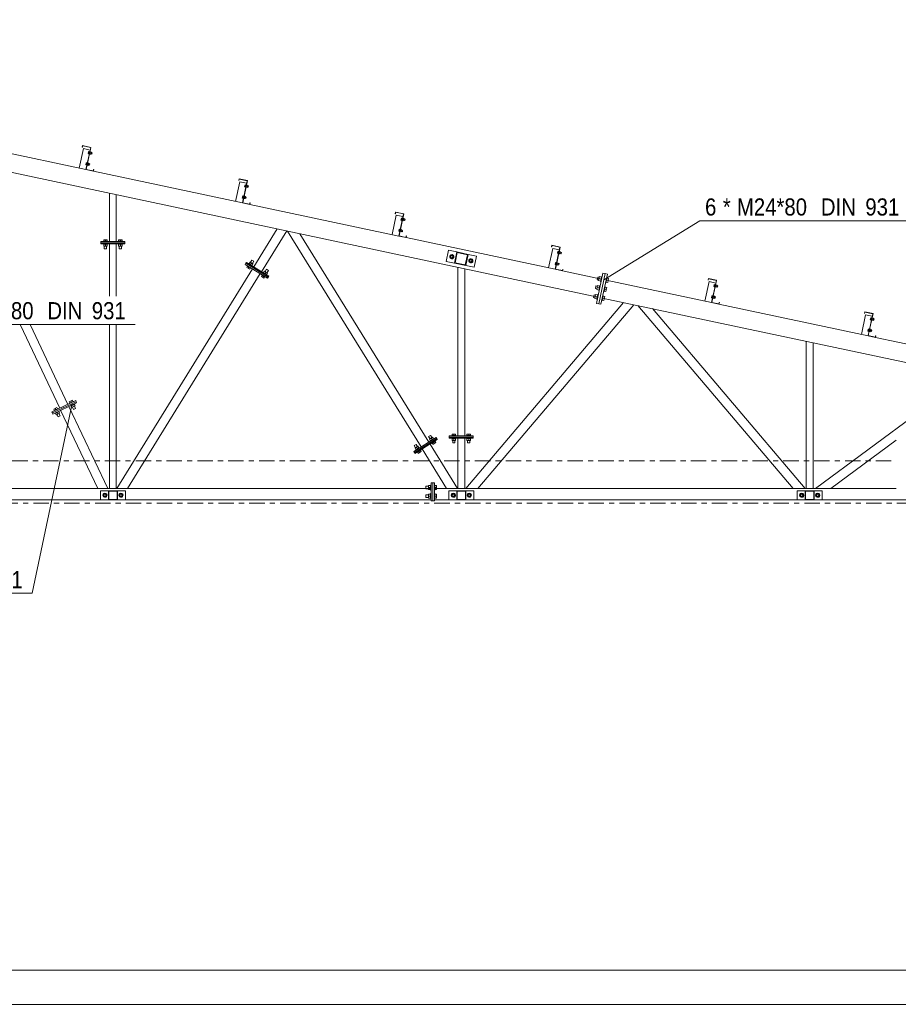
# Model space of a CAD drawing. Header units: millimetres. Extents: x -76 to 1111, y -178 to 661.
# Tile 12 of 91: x 363 to 466, y -178 to -63. Entities that reach past the tile are written whole.
import ezdxf

# ---------------------------------------------------------------- set-up
doc = ezdxf.new("R2010")
doc.units = ezdxf.units.MM
doc.header["$LTSCALE"] = 0.6
doc.linetypes.add('XKITLINE00', pattern=[0])
doc.linetypes.add('XKITLINE03', pattern=[6, 3, -1, 1, -1])
for name, color, linetype, lineweight in [('Bolt', 7, 'Continuous', 0), ('BoltMark', 3, 'Continuous', 0), ('DrawingSheet', 5, 'Continuous', 0), ('Part', 2, 'Continuous', 0), ('S-GRID', 1, 'Continuous', 0)]:
    doc.layers.add(name, color=color, linetype=linetype, lineweight=lineweight)
doc.styles.add('ARIAL', font='ARIAL.TTF')

msp = doc.modelspace()

# ---------------------------------------------------------------- linework, layer by layer
at = {"layer": 'Bolt', "color": 3, "linetype": 'XKITLINE00', "lineweight": 0}
for p, q in [((371.19, -78.87), (371.14, -79.1)), ((371.14, -79.1), (371.24, -79.12)), ((371.16, -78.98), (371.26, -79.01)), ((371.19, -78.87), (371.29, -78.89)), ((371.29, -78.85), (371.23, -79.16)), ((371.23, -79.16), (371.26, -79.17)), ((371.29, -78.85), (371.33, -78.86)), ((371.29, -79.17), (371.32, -79.18)), ((371.29, -79.17), (371.32, -79.18)), ((371.29, -79.17), (371.32, -79.18)), ((371.38, -78.87), (371.32, -79.18)), ((371.38, -78.87), (371.32, -79.18)), ((371.38, -78.87), (371.32, -79.18)), ((371.46, -79.18), (371.33, -79.15)), ((371.46, -79.18), (371.33, -79.15)), ((371.46, -79.18), (371.33, -79.15)), ((371.35, -78.86), (371.38, -78.87)), ((371.35, -78.86), (371.38, -78.87)), ((371.35, -78.86), (371.38, -78.87)), ((371.35, -79.02), (371.48, -79.05)), ((371.35, -79.02), (371.48, -79.05)), ((371.35, -79.02), (371.48, -79.05)), ((371.38, -78.9), (371.51, -78.93)), ((371.38, -78.9), (371.51, -78.93)), ((371.38, -78.9), (371.51, -78.93)), ((371.51, -78.93), (371.46, -79.18)), ((371.51, -78.93), (371.46, -79.18)), ((371.51, -78.93), (371.46, -79.18)), ((371.47, -79.13), (371.57, -79.15)), ((371.47, -79.13), (371.57, -79.15)), ((371.47, -79.13), (371.57, -79.15)), ((371.5, -78.97), (371.6, -79)), ((371.5, -78.97), (371.6, -79)), ((371.5, -78.97), (371.6, -79)), ((371.6, -79), (371.57, -79.15)), ((371.6, -79), (371.57, -79.15)), ((371.6, -79), (371.57, -79.15)), ((370.91, -80.17), (370.86, -80.41)), ((370.86, -80.41), (370.96, -80.43)), ((370.89, -80.29), (370.98, -80.31)), ((370.91, -80.17), (371.01, -80.19)), ((371.02, -80.15), (370.95, -80.47)), ((371.02, -80.15), (371.05, -80.16)), ((371.11, -80.17), (371.04, -80.49)), ((371.11, -80.17), (371.04, -80.49)), ((371.11, -80.17), (371.04, -80.49)), ((371.18, -80.48), (371.05, -80.45)), ((371.18, -80.48), (371.05, -80.45)), ((371.18, -80.48), (371.05, -80.45)), ((371.07, -80.17), (371.11, -80.17)), ((371.07, -80.17), (371.11, -80.17)), ((371.07, -80.17), (371.11, -80.17)), ((371.07, -80.33), (371.2, -80.36)), ((371.07, -80.33), (371.2, -80.36)), ((371.07, -80.33), (371.2, -80.36)), ((371.1, -80.21), (371.23, -80.23)), ((371.1, -80.21), (371.23, -80.23)), ((371.1, -80.21), (371.23, -80.23)), ((371.23, -80.23), (371.18, -80.48)), ((371.23, -80.23), (371.18, -80.48)), ((371.23, -80.23), (371.18, -80.48)), ((371.19, -80.43), (371.29, -80.46)), ((371.19, -80.43), (371.29, -80.46)), ((371.19, -80.43), (371.29, -80.46)), ((371.22, -80.28), (371.33, -80.3)), ((371.22, -80.28), (371.33, -80.3)), ((371.22, -80.28), (371.33, -80.3)), ((371.33, -80.3), (371.29, -80.46)), ((371.33, -80.3), (371.29, -80.46)), ((371.33, -80.3), (371.29, -80.46)), ((370.95, -80.47), (370.98, -80.47)), ((371.01, -80.48), (371.04, -80.49)), ((371.01, -80.48), (371.04, -80.49)), ((371.01, -80.48), (371.04, -80.49)), ((389.45, -82.75), (389.4, -82.98)), ((389.45, -82.75), (389.54, -82.77)), ((389.55, -82.73), (389.49, -83.04)), ((389.55, -82.73), (389.58, -82.74)), ((389.64, -82.75), (389.58, -83.06)), ((389.64, -82.75), (389.58, -83.06)), ((389.64, -82.75), (389.58, -83.06)), ((389.61, -82.74), (389.64, -82.75)), ((389.61, -82.74), (389.64, -82.75)), ((389.61, -82.74), (389.64, -82.75)), ((389.4, -82.98), (389.49, -83)), ((389.42, -82.87), (389.52, -82.89)), ((389.49, -83.04), (389.52, -83.05)), ((389.54, -83.06), (389.58, -83.06)), ((389.54, -83.06), (389.58, -83.06)), ((389.54, -83.06), (389.58, -83.06)), ((389.71, -83.06), (389.58, -83.03)), ((389.71, -83.06), (389.58, -83.03)), ((389.71, -83.06), (389.58, -83.03)), ((389.61, -82.91), (389.74, -82.93)), ((389.61, -82.91), (389.74, -82.93)), ((389.61, -82.91), (389.74, -82.93)), ((389.64, -82.78), (389.77, -82.81)), ((389.64, -82.78), (389.77, -82.81)), ((389.64, -82.78), (389.77, -82.81)), ((389.77, -82.81), (389.71, -83.06)), ((389.77, -82.81), (389.71, -83.06)), ((389.77, -82.81), (389.71, -83.06)), ((389.72, -83.01), (389.83, -83.03)), ((389.72, -83.01), (389.83, -83.03)), ((389.72, -83.01), (389.83, -83.03)), ((389.76, -82.86), (389.86, -82.88)), ((389.76, -82.86), (389.86, -82.88)), ((389.76, -82.86), (389.86, -82.88)), ((389.86, -82.88), (389.83, -83.03)), ((389.86, -82.88), (389.83, -83.03)), ((389.86, -82.88), (389.83, -83.03)), ((389.17, -84.05), (389.12, -84.29)), ((389.12, -84.29), (389.22, -84.31)), ((389.14, -84.17), (389.24, -84.19)), ((389.17, -84.05), (389.27, -84.07)), ((389.27, -84.03), (389.21, -84.35)), ((389.21, -84.35), (389.24, -84.35)), ((389.27, -84.03), (389.31, -84.04)), ((389.27, -84.36), (389.3, -84.37)), ((389.27, -84.36), (389.3, -84.37)), ((389.27, -84.36), (389.3, -84.37)), ((389.37, -84.05), (389.3, -84.37)), ((389.37, -84.05), (389.3, -84.37)), ((389.37, -84.05), (389.3, -84.37)), ((389.44, -84.36), (389.31, -84.33)), ((389.44, -84.36), (389.31, -84.33)), ((389.44, -84.36), (389.31, -84.33)), ((389.33, -84.05), (389.37, -84.05)), ((389.33, -84.05), (389.37, -84.05)), ((389.33, -84.05), (389.37, -84.05)), ((389.33, -84.21), (389.46, -84.24)), ((389.33, -84.21), (389.46, -84.24)), ((389.33, -84.21), (389.46, -84.24)), ((389.36, -84.09), (389.49, -84.11)), ((389.36, -84.09), (389.49, -84.11)), ((389.36, -84.09), (389.49, -84.11)), ((389.49, -84.11), (389.44, -84.36)), ((389.49, -84.11), (389.44, -84.36)), ((389.49, -84.11), (389.44, -84.36)), ((389.45, -84.32), (389.55, -84.34)), ((389.45, -84.32), (389.55, -84.34)), ((389.45, -84.32), (389.55, -84.34)), ((389.48, -84.16), (389.58, -84.18)), ((389.48, -84.16), (389.58, -84.18)), ((389.48, -84.16), (389.58, -84.18)), ((389.58, -84.18), (389.55, -84.34)), ((389.58, -84.18), (389.55, -84.34)), ((389.58, -84.18), (389.55, -84.34)), ((407.7, -86.63), (407.65, -86.86)), ((407.65, -86.86), (407.75, -86.88)), ((407.68, -86.75), (407.78, -86.77)), ((407.7, -86.63), (407.8, -86.65)), ((407.81, -86.61), (407.74, -86.92)), ((407.74, -86.92), (407.78, -86.93)), ((407.8, -86.94), (407.84, -86.94)), ((407.8, -86.94), (407.84, -86.94)), ((407.8, -86.94), (407.84, -86.94)), ((407.81, -86.61), (407.84, -86.62)), ((407.9, -86.63), (407.84, -86.94)), ((407.9, -86.63), (407.84, -86.94)), ((407.9, -86.63), (407.84, -86.94)), ((407.97, -86.94), (407.84, -86.91)), ((407.97, -86.94), (407.84, -86.91)), ((407.97, -86.94), (407.84, -86.91)), ((407.87, -86.62), (407.9, -86.63)), ((407.87, -86.62), (407.9, -86.63)), ((407.87, -86.62), (407.9, -86.63)), ((407.87, -86.79), (408, -86.81)), ((407.87, -86.79), (408, -86.81)), ((407.87, -86.79), (408, -86.81)), ((407.9, -86.66), (408.03, -86.69)), ((407.9, -86.66), (408.03, -86.69)), ((407.9, -86.66), (408.03, -86.69)), ((408.03, -86.69), (407.97, -86.94)), ((408.03, -86.69), (407.97, -86.94)), ((408.03, -86.69), (407.97, -86.94)), ((407.98, -86.89), (408.09, -86.91)), ((407.98, -86.89), (408.09, -86.91)), ((407.98, -86.89), (408.09, -86.91)), ((408.02, -86.74), (408.12, -86.76)), ((408.02, -86.74), (408.12, -86.76)), ((408.02, -86.74), (408.12, -86.76)), ((408.12, -86.76), (408.09, -86.91)), ((408.12, -86.76), (408.09, -86.91)), ((408.12, -86.76), (408.09, -86.91)), ((407.43, -87.93), (407.38, -88.17)), ((407.38, -88.17), (407.48, -88.19)), ((407.4, -88.05), (407.5, -88.07)), ((407.43, -87.93), (407.53, -87.95)), ((407.53, -87.91), (407.47, -88.23)), ((407.47, -88.23), (407.5, -88.23)), ((407.53, -87.91), (407.57, -87.92)), ((407.53, -88.24), (407.56, -88.25)), ((407.53, -88.24), (407.56, -88.25)), ((407.53, -88.24), (407.56, -88.25)), ((407.63, -87.93), (407.56, -88.25)), ((407.63, -87.93), (407.56, -88.25)), ((407.63, -87.93), (407.56, -88.25)), ((407.7, -88.24), (407.57, -88.21)), ((407.7, -88.24), (407.57, -88.21)), ((407.7, -88.24), (407.57, -88.21)), ((407.59, -87.93), (407.63, -87.93)), ((407.59, -87.93), (407.63, -87.93)), ((407.59, -87.93), (407.63, -87.93)), ((407.59, -88.09), (407.72, -88.12)), ((407.59, -88.09), (407.72, -88.12)), ((407.59, -88.09), (407.72, -88.12)), ((407.62, -87.97), (407.75, -87.99)), ((407.62, -87.97), (407.75, -87.99)), ((407.62, -87.97), (407.75, -87.99)), ((407.75, -87.99), (407.7, -88.24)), ((407.75, -87.99), (407.7, -88.24)), ((407.75, -87.99), (407.7, -88.24)), ((407.71, -88.2), (407.81, -88.22)), ((407.71, -88.2), (407.81, -88.22)), ((407.71, -88.2), (407.81, -88.22)), ((407.74, -88.04), (407.84, -88.06)), ((407.74, -88.04), (407.84, -88.06)), ((407.74, -88.04), (407.84, -88.06)), ((407.84, -88.06), (407.81, -88.22)), ((407.84, -88.06), (407.81, -88.22)), ((407.84, -88.06), (407.81, -88.22)), ((373.4, -89.34), (372.91, -89.34)), ((372.91, -89.38), (372.91, -89.34)), ((372.91, -89.69), (372.91, -89.65)), ((372.95, -89.34), (372.95, -89.18)), ((372.95, -89.18), (373.35, -89.18)), ((373.15, -89.34), (373.15, -89.18)), ((373.35, -89.34), (373.35, -89.18)), ((373.4, -89.38), (373.4, -89.34)), ((373.4, -89.69), (373.4, -89.65)), ((375.13, -89.34), (374.64, -89.34)), ((374.64, -89.38), (374.64, -89.34)), ((374.64, -89.69), (374.64, -89.65)), ((374.69, -89.34), (374.69, -89.18)), ((374.69, -89.18), (375.09, -89.18)), ((374.89, -89.34), (374.89, -89.18)), ((375.09, -89.34), (375.09, -89.18)), ((375.13, -89.38), (375.13, -89.34)), ((375.13, -89.69), (375.13, -89.65)), ((373.4, -89.69), (372.91, -89.69)), ((372.95, -89.9), (372.95, -89.69)), ((372.95, -89.9), (373.35, -89.9)), ((373.02, -90.21), (373.02, -89.9)), ((373.29, -90.21), (373.02, -90.21)), ((373.15, -89.9), (373.15, -89.69)), ((373.29, -90.21), (373.29, -89.9)), ((373.35, -89.9), (373.35, -89.69)), ((375.13, -89.69), (374.64, -89.69)), ((374.69, -89.9), (374.69, -89.69)), ((374.69, -89.9), (375.09, -89.9)), ((374.75, -90.21), (374.75, -89.9)), ((375.02, -90.21), (374.75, -90.21)), ((374.89, -89.9), (374.89, -89.69)), ((375.02, -90.21), (375.02, -89.9)), ((375.09, -89.9), (375.09, -89.69)), ((425.96, -90.51), (425.91, -90.74)), ((425.91, -90.74), (426.01, -90.77)), ((425.94, -90.63), (426.04, -90.65)), ((425.96, -90.51), (426.06, -90.53)), ((426.07, -90.49), (426, -90.8)), ((426.07, -90.49), (426.1, -90.5)), ((426.16, -90.51), (426.09, -90.82)), ((426.16, -90.51), (426.09, -90.82)), ((426.16, -90.51), (426.09, -90.82)), ((426.23, -90.82), (426.1, -90.79)), ((426.23, -90.82), (426.1, -90.79)), ((426.23, -90.82), (426.1, -90.79)), ((426.13, -90.5), (426.16, -90.51)), ((426.13, -90.5), (426.16, -90.51)), ((426.13, -90.5), (426.16, -90.51)), ((426.13, -90.67), (426.26, -90.7)), ((426.13, -90.67), (426.26, -90.7)), ((426.13, -90.67), (426.26, -90.7)), ((426.15, -90.54), (426.28, -90.57)), ((426.15, -90.54), (426.28, -90.57)), ((426.15, -90.54), (426.28, -90.57)), ((426.28, -90.57), (426.23, -90.82)), ((426.28, -90.57), (426.23, -90.82)), ((426.28, -90.57), (426.23, -90.82)), ((426.24, -90.77), (426.35, -90.8)), ((426.24, -90.77), (426.35, -90.8)), ((426.24, -90.77), (426.35, -90.8)), ((426.27, -90.62), (426.38, -90.64)), ((426.27, -90.62), (426.38, -90.64)), ((426.27, -90.62), (426.38, -90.64)), ((426.38, -90.64), (426.35, -90.8)), ((426.38, -90.64), (426.35, -90.8)), ((426.38, -90.64), (426.35, -90.8)), ((389.86, -91.95), (389.88, -91.92)), ((390.3, -92.17), (389.88, -91.92)), ((389.92, -91.94), (390.03, -91.76)), ((390.03, -91.76), (390.37, -91.97)), ((390.08, -91.79), (390.25, -91.53)), ((390.09, -92.05), (390.2, -91.86)), ((390.47, -91.67), (390.25, -91.53)), ((390.31, -91.93), (390.47, -91.67)), ((413.51, -90.92), (413.35, -91.09)), ((413.35, -91.09), (413.43, -91.31)), ((413.43, -91.31), (413.65, -91.35)), ((413.73, -90.96), (413.51, -90.92)), ((413.65, -91.35), (413.81, -91.18)), ((413.81, -91.18), (413.73, -90.96)), ((415.73, -91.39), (415.57, -91.56)), ((415.57, -91.56), (415.64, -91.78)), ((415.64, -91.78), (415.87, -91.83)), ((415.95, -91.43), (415.73, -91.39)), ((415.87, -91.83), (416.02, -91.65)), ((416.02, -91.65), (415.95, -91.43)), ((425.69, -91.81), (425.64, -92.05)), ((425.66, -91.93), (425.76, -91.95)), ((425.69, -91.81), (425.78, -91.84)), ((425.79, -91.8), (425.73, -92.11)), ((425.79, -91.8), (425.83, -91.8)), ((425.88, -91.82), (425.82, -92.13)), ((425.88, -91.82), (425.82, -92.13)), ((425.88, -91.82), (425.82, -92.13)), ((425.85, -91.81), (425.88, -91.82)), ((425.85, -91.81), (425.88, -91.82)), ((425.85, -91.81), (425.88, -91.82)), ((425.88, -91.85), (426.01, -91.88)), ((425.88, -91.85), (426.01, -91.88)), ((425.88, -91.85), (426.01, -91.88)), ((426.01, -91.88), (425.95, -92.12)), ((426.01, -91.88), (425.95, -92.12)), ((426.01, -91.88), (425.95, -92.12)), ((426, -90.8), (426.04, -90.81)), ((426, -91.92), (426.1, -91.94)), ((426, -91.92), (426.1, -91.94)), ((426, -91.92), (426.1, -91.94)), ((426.06, -90.82), (426.09, -90.82)), ((426.06, -90.82), (426.09, -90.82)), ((426.06, -90.82), (426.09, -90.82)), ((426.1, -91.94), (426.07, -92.1)), ((426.1, -91.94), (426.07, -92.1)), ((426.1, -91.94), (426.07, -92.1)), ((389.65, -92.38), (389.73, -92.23)), ((389.99, -92.59), (389.65, -92.38)), ((389.69, -92.21), (389.72, -92.18)), ((390.11, -92.47), (389.69, -92.21)), ((389.82, -92.48), (389.9, -92.34)), ((389.99, -92.59), (390.07, -92.45)), ((390.11, -92.47), (390.13, -92.44)), ((390.37, -91.97), (390.26, -92.15)), ((390.27, -92.21), (390.3, -92.17)), ((391.56, -93), (391.58, -92.97)), ((392, -93.23), (391.58, -92.97)), ((391.62, -92.99), (391.73, -92.81)), ((391.73, -92.81), (392.07, -93.02)), ((391.79, -92.85), (391.95, -92.58)), ((391.79, -93.1), (391.9, -92.92)), ((392.17, -92.73), (391.95, -92.58)), ((392.07, -93.02), (391.96, -93.2)), ((392.01, -92.99), (392.17, -92.73)), ((425.64, -92.05), (425.73, -92.07)), ((425.73, -92.11), (425.76, -92.12)), ((425.78, -92.12), (425.82, -92.13)), ((425.78, -92.12), (425.82, -92.13)), ((425.78, -92.12), (425.82, -92.13)), ((425.95, -92.12), (425.82, -92.1)), ((425.95, -92.12), (425.82, -92.1)), ((425.95, -92.12), (425.82, -92.1)), ((425.85, -91.97), (425.98, -92)), ((425.85, -91.97), (425.98, -92)), ((425.85, -91.97), (425.98, -92)), ((425.96, -92.08), (426.07, -92.1)), ((425.96, -92.08), (426.07, -92.1)), ((425.96, -92.08), (426.07, -92.1)), ((391.35, -93.43), (391.43, -93.29)), ((391.69, -93.64), (391.35, -93.43)), ((391.4, -93.26), (391.42, -93.23)), ((391.81, -93.52), (391.4, -93.26)), ((391.52, -93.53), (391.6, -93.39)), ((391.69, -93.64), (391.77, -93.5)), ((391.81, -93.52), (391.84, -93.49)), ((391.98, -93.26), (392, -93.23)), ((430.63, -93.51), (430.56, -93.82)), ((430.56, -93.82), (430.73, -93.85)), ((430.63, -93.51), (430.8, -93.54)), ((430.82, -93.46), (430.72, -93.93)), ((430.72, -93.93), (430.96, -93.99)), ((430.77, -93.7), (431.01, -93.75)), ((430.82, -93.46), (431.06, -93.52)), ((431.08, -93.46), (430.95, -94.04)), ((430.95, -94.04), (431.01, -94.05)), ((431.08, -93.46), (431.13, -93.47)), ((431.53, -94.16), (431.58, -94.17)), ((431.7, -93.6), (431.58, -94.17)), ((431.59, -94.12), (431.79, -94.16)), ((431.64, -93.88), (431.84, -93.93)), ((431.65, -93.59), (431.7, -93.6)), ((431.69, -93.65), (431.89, -93.69)), ((431.89, -93.69), (431.79, -94.16)), ((430.41, -94.55), (430.34, -94.86)), ((430.34, -94.86), (430.51, -94.9)), ((430.41, -94.55), (430.58, -94.58)), ((430.6, -94.51), (430.5, -94.98)), ((430.5, -94.98), (430.74, -95.03)), ((430.55, -94.74), (430.79, -94.79)), ((430.6, -94.51), (430.84, -94.56)), ((430.85, -94.51), (430.73, -95.08)), ((430.73, -95.08), (430.78, -95.09)), ((430.85, -94.51), (430.91, -94.52)), ((431.31, -95.2), (431.36, -95.21)), ((431.48, -94.64), (431.36, -95.21)), ((431.37, -95.16), (431.56, -95.2)), ((431.42, -94.93), (431.61, -94.97)), ((431.43, -94.63), (431.48, -94.64)), ((431.47, -94.69), (431.66, -94.73)), ((431.66, -94.73), (431.56, -95.2)), ((444.22, -94.39), (444.17, -94.63)), ((444.17, -94.63), (444.27, -94.65)), ((444.2, -94.51), (444.3, -94.53)), ((444.22, -94.39), (444.32, -94.41)), ((444.33, -94.37), (444.26, -94.69)), ((444.26, -94.69), (444.29, -94.69)), ((444.32, -94.7), (444.35, -94.71)), ((444.32, -94.7), (444.35, -94.71)), ((444.32, -94.7), (444.35, -94.71)), ((444.33, -94.37), (444.36, -94.38)), ((444.42, -94.39), (444.35, -94.71)), ((444.42, -94.39), (444.35, -94.71)), ((444.42, -94.39), (444.35, -94.71)), ((444.49, -94.7), (444.36, -94.67)), ((444.49, -94.7), (444.36, -94.67)), ((444.49, -94.7), (444.36, -94.67)), ((444.39, -94.39), (444.42, -94.39)), ((444.39, -94.39), (444.42, -94.39)), ((444.39, -94.39), (444.42, -94.39)), ((444.39, -94.55), (444.52, -94.58)), ((444.39, -94.55), (444.52, -94.58)), ((444.39, -94.55), (444.52, -94.58)), ((444.41, -94.42), (444.54, -94.45)), ((444.41, -94.42), (444.54, -94.45)), ((444.41, -94.42), (444.54, -94.45)), ((444.54, -94.45), (444.49, -94.7)), ((444.54, -94.45), (444.49, -94.7)), ((444.54, -94.45), (444.49, -94.7)), ((444.5, -94.65), (444.6, -94.68)), ((444.5, -94.65), (444.6, -94.68)), ((444.5, -94.65), (444.6, -94.68)), ((444.53, -94.5), (444.64, -94.52)), ((444.53, -94.5), (444.64, -94.52)), ((444.53, -94.5), (444.64, -94.52)), ((444.64, -94.52), (444.6, -94.68)), ((444.64, -94.52), (444.6, -94.68)), ((444.64, -94.52), (444.6, -94.68)), ((430.19, -95.59), (430.12, -95.91)), ((430.12, -95.91), (430.29, -95.94)), ((430.19, -95.59), (430.36, -95.63)), ((430.37, -95.55), (430.27, -96.02)), ((430.27, -96.02), (430.52, -96.07)), ((430.32, -95.78), (430.57, -95.84)), ((430.37, -95.55), (430.62, -95.6)), ((430.63, -95.55), (430.51, -96.12)), ((430.51, -96.12), (430.56, -96.14)), ((430.63, -95.55), (430.68, -95.56)), ((431.08, -96.25), (431.14, -96.26)), ((431.26, -95.68), (431.14, -96.26)), ((431.15, -96.21), (431.34, -96.25)), ((431.2, -95.97), (431.39, -96.01)), ((431.21, -95.67), (431.26, -95.68)), ((431.25, -95.74), (431.44, -95.78)), ((431.44, -95.78), (431.34, -96.25)), ((443.95, -95.7), (443.9, -95.93)), ((443.9, -95.93), (443.99, -95.95)), ((443.92, -95.81), (444.02, -95.83)), ((443.95, -95.7), (444.04, -95.72)), ((444.05, -95.68), (443.98, -95.99)), ((443.98, -95.99), (444.02, -96)), ((444.04, -96), (444.08, -96.01)), ((444.04, -96), (444.08, -96.01)), ((444.04, -96), (444.08, -96.01)), ((444.05, -95.68), (444.08, -95.68)), ((444.14, -95.7), (444.08, -96.01)), ((444.14, -95.7), (444.08, -96.01)), ((444.14, -95.7), (444.08, -96.01)), ((444.21, -96), (444.08, -95.98)), ((444.21, -96), (444.08, -95.98)), ((444.21, -96), (444.08, -95.98)), ((444.11, -95.69), (444.14, -95.7)), ((444.11, -95.69), (444.14, -95.7)), ((444.11, -95.69), (444.14, -95.7)), ((444.11, -95.85), (444.24, -95.88)), ((444.11, -95.85), (444.24, -95.88)), ((444.11, -95.85), (444.24, -95.88)), ((444.14, -95.73), (444.27, -95.76)), ((444.14, -95.73), (444.27, -95.76)), ((444.14, -95.73), (444.27, -95.76)), ((444.27, -95.76), (444.21, -96)), ((444.27, -95.76), (444.21, -96)), ((444.27, -95.76), (444.21, -96)), ((444.22, -95.96), (444.33, -95.98)), ((444.22, -95.96), (444.33, -95.98)), ((444.22, -95.96), (444.33, -95.98)), ((444.26, -95.8), (444.36, -95.82)), ((444.26, -95.8), (444.36, -95.82)), ((444.26, -95.8), (444.36, -95.82)), ((444.36, -95.82), (444.33, -95.98)), ((444.36, -95.82), (444.33, -95.98)), ((444.36, -95.82), (444.33, -95.98)), ((462.48, -98.27), (462.43, -98.51)), ((462.43, -98.51), (462.53, -98.53)), ((462.46, -98.39), (462.55, -98.41)), ((462.48, -98.27), (462.58, -98.29)), ((462.59, -98.25), (462.52, -98.57)), ((462.52, -98.57), (462.55, -98.57)), ((462.58, -98.58), (462.61, -98.59)), ((462.58, -98.58), (462.61, -98.59)), ((462.58, -98.58), (462.61, -98.59)), ((462.59, -98.25), (462.62, -98.26)), ((462.68, -98.27), (462.61, -98.59)), ((462.68, -98.27), (462.61, -98.59)), ((462.68, -98.27), (462.61, -98.59)), ((462.75, -98.58), (462.62, -98.55)), ((462.75, -98.58), (462.62, -98.55)), ((462.75, -98.58), (462.62, -98.55)), ((462.65, -98.27), (462.68, -98.27)), ((462.65, -98.27), (462.68, -98.27)), ((462.65, -98.27), (462.68, -98.27)), ((462.65, -98.43), (462.78, -98.46)), ((462.65, -98.43), (462.78, -98.46)), ((462.65, -98.43), (462.78, -98.46)), ((462.67, -98.31), (462.8, -98.33)), ((462.67, -98.31), (462.8, -98.33)), ((462.67, -98.31), (462.8, -98.33)), ((462.8, -98.33), (462.75, -98.58)), ((462.8, -98.33), (462.75, -98.58)), ((462.8, -98.33), (462.75, -98.58)), ((462.76, -98.54), (462.86, -98.56)), ((462.76, -98.54), (462.86, -98.56)), ((462.76, -98.54), (462.86, -98.56)), ((462.79, -98.38), (462.9, -98.4)), ((462.79, -98.38), (462.9, -98.4)), ((462.79, -98.38), (462.9, -98.4)), ((462.9, -98.4), (462.86, -98.56)), ((462.9, -98.4), (462.86, -98.56)), ((462.9, -98.4), (462.86, -98.56)), ((462.2, -99.58), (462.15, -99.81)), ((462.15, -99.81), (462.25, -99.83)), ((462.18, -99.69), (462.28, -99.71)), ((462.2, -99.58), (462.3, -99.6)), ((462.31, -99.56), (462.24, -99.87)), ((462.24, -99.87), (462.28, -99.88)), ((462.3, -99.88), (462.33, -99.89)), ((462.3, -99.88), (462.33, -99.89)), ((462.3, -99.88), (462.33, -99.89)), ((462.31, -99.56), (462.34, -99.56)), ((462.4, -99.58), (462.33, -99.89)), ((462.4, -99.58), (462.33, -99.89)), ((462.4, -99.58), (462.33, -99.89)), ((462.47, -99.89), (462.34, -99.86)), ((462.47, -99.89), (462.34, -99.86)), ((462.47, -99.89), (462.34, -99.86)), ((462.37, -99.57), (462.4, -99.58)), ((462.37, -99.57), (462.4, -99.58)), ((462.37, -99.57), (462.4, -99.58)), ((462.37, -99.73), (462.5, -99.76)), ((462.37, -99.73), (462.5, -99.76)), ((462.37, -99.73), (462.5, -99.76)), ((462.39, -99.61), (462.52, -99.64)), ((462.39, -99.61), (462.52, -99.64)), ((462.39, -99.61), (462.52, -99.64)), ((462.52, -99.64), (462.47, -99.89)), ((462.52, -99.64), (462.47, -99.89)), ((462.52, -99.64), (462.47, -99.89)), ((462.48, -99.84), (462.59, -99.86)), ((462.48, -99.84), (462.59, -99.86)), ((462.48, -99.84), (462.59, -99.86)), ((462.52, -99.68), (462.62, -99.71)), ((462.52, -99.68), (462.62, -99.71)), ((462.52, -99.68), (462.62, -99.71)), ((462.62, -99.71), (462.59, -99.86)), ((462.62, -99.71), (462.59, -99.86)), ((462.62, -99.71), (462.59, -99.86)), ((369.29, -107.9), (368.93, -108.07)), ((369.4, -108.03), (368.96, -108.24)), ((369.18, -108.13), (369.11, -107.98)), ((369.36, -108.05), (369.29, -107.9)), ((369.42, -108.06), (369.4, -108.03)), ((367.48, -108.75), (367.12, -108.92)), ((367.19, -109.08), (367.12, -108.92)), ((367.59, -108.88), (367.15, -109.1)), ((367.17, -109.13), (367.15, -109.1)), ((367.37, -108.99), (367.3, -108.84)), ((367.55, -108.9), (367.48, -108.75)), ((367.61, -108.92), (367.59, -108.88)), ((367.74, -109.2), (367.73, -109.16)), ((369, -108.22), (368.93, -108.07)), ((368.97, -108.27), (368.96, -108.24)), ((369.1, -108.55), (369.09, -108.52)), ((369.55, -108.34), (369.1, -108.55)), ((369.24, -108.72), (369.15, -108.53)), ((369.6, -108.55), (369.24, -108.72)), ((369.43, -108.97), (369.3, -108.7)), ((369.42, -108.64), (369.33, -108.45)), ((369.67, -108.86), (369.43, -108.97)), ((369.6, -108.55), (369.51, -108.36)), ((369.55, -108.34), (369.53, -108.3)), ((369.67, -108.86), (369.54, -108.58)), ((367.3, -109.41), (367.28, -109.37)), ((367.74, -109.2), (367.3, -109.41)), ((367.43, -109.58), (367.34, -109.39)), ((367.79, -109.41), (367.43, -109.58)), ((367.62, -109.83), (367.49, -109.55)), ((367.61, -109.5), (367.52, -109.3)), ((367.86, -109.72), (367.62, -109.83)), ((367.79, -109.41), (367.7, -109.22)), ((367.86, -109.72), (367.73, -109.44)), ((411.11, -111.99), (410.88, -112.13)), ((411.05, -112.4), (410.88, -112.13)), ((411.33, -112.22), (410.99, -112.43)), ((410.99, -112.43), (411.1, -112.61)), ((411.48, -112.38), (411.06, -112.64)), ((411.08, -112.67), (411.06, -112.64)), ((411.27, -112.26), (411.11, -111.99)), ((411.27, -112.51), (411.16, -112.33)), ((411.44, -112.4), (411.33, -112.22)), ((411.5, -112.41), (411.48, -112.38)), ((411.66, -112.67), (411.64, -112.64)), ((414.07, -112.02), (413.57, -112.02)), ((413.57, -112.06), (413.57, -112.02)), ((413.57, -112.36), (413.57, -112.32)), ((414.07, -112.36), (413.57, -112.36)), ((413.62, -112.02), (413.62, -111.85)), ((413.62, -111.85), (414.02, -111.85)), ((413.62, -112.58), (413.62, -112.36)), ((413.62, -112.58), (414.02, -112.58)), ((413.69, -112.88), (413.69, -112.58)), ((413.82, -112.02), (413.82, -111.85)), ((413.82, -112.58), (413.82, -112.36)), ((413.95, -112.88), (413.95, -112.58)), ((414.02, -112.02), (414.02, -111.85)), ((414.02, -112.58), (414.02, -112.36)), ((414.07, -112.06), (414.07, -112.02)), ((414.07, -112.36), (414.07, -112.32)), ((415.8, -112.02), (415.31, -112.02)), ((415.31, -112.06), (415.31, -112.02)), ((415.31, -112.36), (415.31, -112.32)), ((415.8, -112.36), (415.31, -112.36)), ((415.35, -112.02), (415.35, -111.85)), ((415.35, -111.85), (415.75, -111.85)), ((415.35, -112.58), (415.35, -112.36)), ((415.35, -112.58), (415.75, -112.58)), ((415.42, -112.88), (415.42, -112.58)), ((415.55, -112.02), (415.55, -111.85)), ((415.55, -112.58), (415.55, -112.36)), ((415.69, -112.88), (415.69, -112.58)), ((415.75, -112.02), (415.75, -111.85)), ((415.75, -112.58), (415.75, -112.36)), ((415.8, -112.06), (415.8, -112.02)), ((415.8, -112.36), (415.8, -112.32)), ((409.41, -113.05), (409.18, -113.19)), ((409.34, -113.45), (409.18, -113.19)), ((409.63, -113.27), (409.29, -113.48)), ((409.29, -113.48), (409.4, -113.66)), ((409.78, -113.43), (409.36, -113.69)), ((409.38, -113.72), (409.36, -113.69)), ((409.57, -113.31), (409.41, -113.05)), ((409.57, -113.56), (409.46, -113.38)), ((409.96, -113.72), (409.54, -113.98)), ((409.74, -113.45), (409.63, -113.27)), ((409.8, -113.46), (409.78, -113.43)), ((409.92, -113.75), (410.01, -113.89)), ((409.96, -113.72), (409.94, -113.69)), ((411.24, -112.93), (411.22, -112.9)), ((411.66, -112.67), (411.24, -112.93)), ((411.37, -113.05), (411.28, -112.91)), ((411.71, -112.84), (411.37, -113.05)), ((411.54, -112.94), (411.45, -112.8)), ((411.62, -112.7), (411.71, -112.84)), ((413.95, -112.88), (413.69, -112.88)), ((415.69, -112.88), (415.42, -112.88)), ((409.54, -113.98), (409.52, -113.95)), ((409.67, -114.1), (409.58, -113.96)), ((410.01, -113.89), (409.67, -114.1)), ((409.84, -114), (409.75, -113.85)), ((410.54, -117.92), (410.54, -118.24)), ((410.54, -117.92), (410.85, -117.92)), ((410.54, -118.24), (410.85, -118.24)), ((410.85, -117.84), (410.85, -118.32)), ((410.85, -117.84), (411.1, -117.84)), ((410.85, -118.08), (411.1, -118.08)), ((410.85, -118.32), (411.1, -118.32)), ((411.1, -117.79), (411.1, -118.38)), ((411.1, -117.79), (411.16, -117.79)), ((411.1, -118.38), (411.16, -118.38)), ((411.56, -117.79), (411.61, -117.79)), ((411.56, -118.38), (411.61, -118.38)), ((411.61, -117.79), (411.61, -118.38)), ((411.61, -117.84), (411.81, -117.84)), ((411.61, -118.08), (411.81, -118.08)), ((411.61, -118.32), (411.81, -118.32)), ((411.81, -117.84), (411.81, -118.32)), ((372.97, -118.78), (372.86, -118.98)), ((372.86, -118.98), (372.97, -119.18)), ((373.2, -118.78), (372.97, -118.78)), ((372.97, -119.18), (373.2, -119.18)), ((373.32, -118.98), (373.2, -118.78)), ((373.2, -119.18), (373.32, -118.98)), ((374.84, -118.78), (374.73, -118.98)), ((374.73, -118.98), (374.84, -119.18)), ((375.07, -118.78), (374.84, -118.78)), ((374.84, -119.18), (375.07, -119.18)), ((375.19, -118.98), (375.07, -118.78)), ((375.07, -119.18), (375.19, -118.98)), ((410.54, -118.92), (410.54, -119.24)), ((410.54, -118.92), (410.85, -118.92)), ((410.54, -119.24), (410.85, -119.24)), ((410.85, -118.84), (410.85, -119.32)), ((410.85, -118.84), (411.1, -118.84)), ((410.85, -119.08), (411.1, -119.08)), ((410.85, -119.32), (411.1, -119.32)), ((411.1, -118.79), (411.1, -119.38)), ((411.1, -118.79), (411.16, -118.79)), ((411.1, -119.38), (411.16, -119.38)), ((411.56, -118.79), (411.61, -118.79)), ((411.56, -119.38), (411.61, -119.38)), ((411.61, -118.79), (411.61, -119.38)), ((411.61, -118.84), (411.81, -118.84)), ((411.61, -119.08), (411.81, -119.08)), ((411.61, -119.32), (411.81, -119.32)), ((411.81, -118.84), (411.81, -119.32)), ((413.64, -118.78), (413.53, -118.98)), ((413.53, -118.98), (413.64, -119.18)), ((413.87, -118.78), (413.64, -118.78)), ((413.64, -119.18), (413.87, -119.18)), ((413.99, -118.98), (413.87, -118.78)), ((413.87, -119.18), (413.99, -118.98)), ((415.51, -118.78), (415.39, -118.98)), ((415.39, -118.98), (415.51, -119.18)), ((415.74, -118.78), (415.51, -118.78)), ((415.51, -119.18), (415.74, -119.18)), ((415.85, -118.98), (415.74, -118.78)), ((415.74, -119.18), (415.85, -118.98)), ((454.31, -118.78), (454.19, -118.98)), ((454.19, -118.98), (454.31, -119.18)), ((454.54, -118.78), (454.31, -118.78)), ((454.31, -119.18), (454.54, -119.18)), ((454.65, -118.98), (454.54, -118.78)), ((454.54, -119.18), (454.65, -118.98)), ((456.17, -118.78), (456.06, -118.98)), ((456.06, -118.98), (456.17, -119.18)), ((456.4, -118.78), (456.17, -118.78)), ((456.17, -119.18), (456.4, -119.18)), ((456.52, -118.98), (456.4, -118.78)), ((456.4, -119.18), (456.52, -118.98))]:
    msp.add_line(p, q, dxfattribs=at)
for centre, radius, start, end in [((413.58, -91.14), 0.247, 18.0004, 198.0004), ((413.58, -91.14), 0.247, 198.0004, 18.0004), ((413.58, -91.14), 0.133, 18.0004, 198.0004), ((413.58, -91.14), 0.133, 198.0004, 18.0004), ((415.8, -91.61), 0.247, 18.0004, 198.0004), ((415.8, -91.61), 0.247, 198.0004, 18.0004), ((415.8, -91.61), 0.133, 18.0004, 198.0004), ((415.8, -91.61), 0.133, 198.0004, 18.0004), ((373.09, -118.98), 0.247, 30, 210), ((373.09, -118.98), 0.247, 210, 30), ((373.09, -118.98), 0.133, 30, 210), ((373.09, -118.98), 0.133, 210, 30), ((374.96, -118.98), 0.247, 30, 210), ((374.96, -118.98), 0.247, 210, 30), ((374.96, -118.98), 0.133, 30, 210), ((374.96, -118.98), 0.133, 210, 30), ((413.76, -118.98), 0.247, 30, 210), ((413.76, -118.98), 0.247, 210, 30), ((413.76, -118.98), 0.133, 30, 210), ((413.76, -118.98), 0.133, 210, 30), ((415.62, -118.98), 0.247, 30, 210), ((415.62, -118.98), 0.247, 210, 30), ((415.62, -118.98), 0.133, 30, 210), ((415.62, -118.98), 0.133, 210, 30), ((454.42, -118.98), 0.247, 30, 210), ((454.42, -118.98), 0.247, 210, 30), ((454.42, -118.98), 0.133, 30, 210), ((454.42, -118.98), 0.133, 210, 30), ((456.29, -118.98), 0.247, 30, 210), ((456.29, -118.98), 0.247, 210, 30), ((456.29, -118.98), 0.133, 30, 210), ((456.29, -118.98), 0.133, 210, 30)]:
    msp.add_arc(centre, radius, start, end, dxfattribs=at)
at = {"layer": 'BoltMark', "color": 4, "linetype": 'XKITLINE00', "lineweight": 0}
for p, q in [((431.33, -93.82), (442.54, -86.93)), ((442.54, -86.93), (466.9, -86.93)), ((352.26, -99.04), (376.61, -99.04)), ((369.25, -108.29), (364.58, -130.43)), ((340.22, -130.43), (364.58, -130.43))]:
    msp.add_line(p, q, dxfattribs=at)
at = {"layer": 'DrawingSheet', "color": 3, "linetype": 'XKITLINE00', "lineweight": 0}
msp.add_line((-72.23, -174.41), (1106.77, -174.41), dxfattribs=at)
at = {"layer": 'DrawingSheet', "color": 2, "linetype": 'XKITLINE00', "lineweight": 0}
msp.add_line((-76.23, -178.41), (1110.77, -178.41), dxfattribs=at)
at = {"layer": 'Part', "color": 2, "linetype": 'XKITLINE00', "lineweight": 0}
for p, q in [((278.29, -63.47), (430.62, -95.85)), ((353.48, -77.27), (370.88, -80.97)), ((370.58, -78.52), (370.09, -80.8)), ((370.45, -78.36), (370.49, -78.16)), ((370.49, -78.16), (370.45, -78.36)), ((370.48, -78.36), (370.45, -78.36)), ((370.45, -78.36), (370.48, -78.36)), ((370.51, -78.19), (370.48, -78.36)), ((370.48, -78.36), (370.51, -78.19)), ((370.49, -78.16), (371.46, -78.37)), ((371.46, -78.37), (370.49, -78.16)), ((371.43, -78.39), (370.51, -78.19)), ((370.51, -78.19), (371.43, -78.39)), ((371.36, -78.69), (370.58, -78.52)), ((370.88, -80.97), (371.43, -78.39)), ((371.43, -78.39), (370.88, -80.97)), ((371.46, -78.37), (370.91, -80.95)), ((370.91, -80.95), (371.46, -78.37)), ((371.74, -81.15), (370.88, -80.97)), ((370.88, -80.97), (371.74, -81.15)), ((370.91, -80.95), (371.72, -81.12)), ((371.72, -81.12), (370.91, -80.95)), ((371.72, -81.12), (371.75, -80.95)), ((371.75, -80.95), (371.72, -81.12)), ((371.78, -80.96), (371.74, -81.15)), ((371.74, -81.15), (371.78, -80.96)), ((371.74, -81.15), (389.14, -84.85)), ((371.75, -80.95), (371.78, -80.96)), ((371.78, -80.96), (371.75, -80.95)), ((388.84, -82.4), (388.35, -84.68)), ((388.71, -82.24), (388.75, -82.04)), ((388.75, -82.04), (388.71, -82.24)), ((388.74, -82.24), (388.71, -82.24)), ((388.71, -82.24), (388.74, -82.24)), ((388.77, -82.07), (388.74, -82.24)), ((388.74, -82.24), (388.77, -82.07)), ((388.75, -82.04), (389.72, -82.25)), ((389.72, -82.25), (388.75, -82.04)), ((389.68, -82.27), (388.77, -82.07)), ((388.77, -82.07), (389.68, -82.27)), ((389.62, -82.57), (388.84, -82.4)), ((389.14, -84.85), (389.68, -82.27)), ((389.68, -82.27), (389.14, -84.85)), ((389.72, -82.25), (389.17, -84.83)), ((389.17, -84.83), (389.72, -82.25)), ((373.62, -89.38), (373.62, -83.73)), ((374.42, -89.38), (374.42, -83.9)), ((390, -85.03), (389.14, -84.85)), ((389.14, -84.85), (390, -85.03)), ((389.17, -84.83), (389.98, -85)), ((389.98, -85), (389.17, -84.83)), ((389.98, -85), (390.01, -84.83)), ((390.01, -84.83), (389.98, -85)), ((390.04, -84.84), (390, -85.03)), ((390, -85.03), (390.04, -84.84)), ((390, -85.03), (407.39, -88.73)), ((390.01, -84.83), (390.04, -84.84)), ((390.04, -84.84), (390.01, -84.83)), ((406.97, -86.12), (407.01, -85.92)), ((407.01, -85.92), (406.97, -86.12)), ((406.99, -86.12), (406.97, -86.12)), ((406.97, -86.12), (406.99, -86.12)), ((407.03, -85.95), (406.99, -86.12)), ((406.99, -86.12), (407.03, -85.95)), ((407.01, -85.92), (407.98, -86.13)), ((407.98, -86.13), (407.01, -85.92)), ((407.94, -86.15), (407.03, -85.95)), ((407.03, -85.95), (407.94, -86.15)), ((407.39, -88.73), (407.94, -86.15)), ((407.94, -86.15), (407.39, -88.73)), ((407.98, -86.13), (407.43, -88.71)), ((407.43, -88.71), (407.98, -86.13)), ((407.1, -86.28), (406.61, -88.56)), ((407.88, -86.45), (407.1, -86.28)), ((390.46, -92.32), (393.2, -87.89)), ((391.37, -92.89), (394.31, -88.13)), ((409.99, -113.35), (394.41, -88.15)), ((410.9, -112.79), (395.85, -88.46)), ((372.62, -89.38), (372.62, -89.52)), ((372.62, -89.38), (375.42, -89.38)), ((372.62, -89.52), (372.62, -89.65)), ((372.62, -89.52), (375.42, -89.52)), ((372.62, -89.52), (375.42, -89.52)), ((372.62, -89.65), (375.42, -89.65)), ((373.62, -95.74), (373.62, -89.65)), ((374.42, -95.74), (374.42, -89.65)), ((375.42, -89.38), (375.42, -89.52)), ((375.42, -89.52), (375.42, -89.65)), ((408.26, -88.91), (407.39, -88.73)), ((407.39, -88.73), (408.26, -88.91)), ((407.43, -88.71), (408.23, -88.88)), ((408.23, -88.88), (407.43, -88.71)), ((408.23, -88.88), (408.27, -88.71)), ((408.27, -88.71), (408.23, -88.88)), ((408.3, -88.72), (408.26, -88.91)), ((408.26, -88.91), (408.3, -88.72)), ((408.26, -88.91), (425.65, -92.61)), ((408.27, -88.71), (408.3, -88.72)), ((408.3, -88.72), (408.27, -88.71)), ((412.92, -91.68), (413.2, -90.37)), ((413.2, -90.37), (414.18, -90.58)), ((413.9, -91.88), (414.18, -90.58)), ((414.22, -90.64), (413.96, -91.84)), ((414.18, -90.58), (415.48, -90.86)), ((415.42, -90.9), (414.22, -90.64)), ((425.36, -90.16), (424.87, -92.44)), ((425.23, -90), (425.27, -89.8)), ((425.27, -89.8), (425.23, -90)), ((425.25, -90), (425.23, -90)), ((425.23, -90), (425.25, -90)), ((425.29, -89.84), (425.25, -90)), ((425.25, -90), (425.29, -89.84)), ((425.27, -89.8), (426.23, -90.01)), ((426.23, -90.01), (425.27, -89.8)), ((426.2, -90.03), (425.29, -89.84)), ((425.29, -89.84), (426.2, -90.03)), ((426.14, -90.33), (425.36, -90.16)), ((425.65, -92.61), (426.2, -90.03)), ((426.2, -90.03), (425.65, -92.61)), ((426.23, -90.01), (425.68, -92.59)), ((425.68, -92.59), (426.23, -90.01)), ((389.54, -91.91), (389.47, -92.03)), ((389.61, -91.8), (389.54, -91.91)), ((389.54, -91.91), (392.15, -93.53)), ((389.54, -91.91), (392.15, -93.53)), ((389.61, -91.8), (392.22, -93.41)), ((416.18, -92.37), (412.92, -91.68)), ((415.2, -92.16), (413.9, -91.88)), ((413.96, -91.84), (415.16, -92.1)), ((415.16, -92.1), (415.42, -90.9)), ((415.48, -90.86), (415.2, -92.16)), ((415.48, -90.86), (416.46, -91.07)), ((416.46, -91.07), (416.18, -92.37)), ((374.47, -118.18), (390.32, -92.55)), ((389.47, -92.03), (392.08, -93.64)), ((414.29, -112.06), (414.29, -92.38)), ((415.09, -112.06), (415.09, -92.55)), ((426.51, -92.79), (425.65, -92.61)), ((425.65, -92.61), (426.51, -92.79)), ((425.68, -92.59), (426.49, -92.76)), ((426.49, -92.76), (425.68, -92.59)), ((426.49, -92.76), (426.53, -92.59)), ((426.53, -92.59), (426.49, -92.76)), ((426.56, -92.6), (426.51, -92.79)), ((426.51, -92.79), (426.56, -92.6)), ((426.51, -92.79), (431.07, -93.76)), ((426.53, -92.59), (426.56, -92.6)), ((426.56, -92.6), (426.53, -92.59)), ((431.22, -93.04), (430.47, -96.58)), ((431.48, -93.1), (431.22, -93.04)), ((375.72, -118.18), (391.23, -93.11)), ((392.15, -93.53), (392.08, -93.64)), ((392.22, -93.41), (392.15, -93.53)), ((431.48, -93.1), (430.73, -96.63)), ((431.48, -93.1), (430.73, -96.63)), ((431.74, -93.16), (430.99, -96.69)), ((431.74, -93.16), (431.48, -93.1)), ((431.59, -93.87), (443.91, -96.49)), ((443.61, -94.04), (443.13, -96.33)), ((443.49, -93.88), (443.53, -93.68)), ((443.53, -93.68), (443.49, -93.88)), ((443.51, -93.89), (443.49, -93.88)), ((443.49, -93.88), (443.51, -93.89)), ((443.55, -93.72), (443.51, -93.89)), ((443.51, -93.89), (443.55, -93.72)), ((443.53, -93.68), (444.49, -93.89)), ((444.49, -93.89), (443.53, -93.68)), ((444.46, -93.91), (443.55, -93.72)), ((443.55, -93.72), (444.46, -93.91)), ((444.4, -94.21), (443.61, -94.04)), ((443.91, -96.49), (444.46, -93.91)), ((444.46, -93.91), (443.91, -96.49)), ((444.49, -93.89), (443.94, -96.47)), ((443.94, -96.47), (444.49, -93.89)), ((415.22, -118.18), (433.64, -96.49)), ((431.15, -95.96), (476.75, -105.65)), ((444.77, -96.68), (443.91, -96.49)), ((443.91, -96.49), (444.77, -96.68)), ((443.94, -96.47), (444.75, -96.64)), ((444.75, -96.64), (443.94, -96.47)), ((444.75, -96.64), (444.79, -96.47)), ((444.79, -96.47), (444.75, -96.64)), ((444.81, -96.48), (444.77, -96.68)), ((444.77, -96.68), (444.81, -96.48)), ((444.79, -96.47), (444.81, -96.48)), ((444.81, -96.48), (444.79, -96.47)), ((416.62, -118.18), (434.83, -96.74)), ((430.73, -96.63), (430.47, -96.58)), ((430.99, -96.69), (430.73, -96.63)), ((453.42, -118.18), (435.29, -96.84)), ((454.82, -118.18), (437, -97.2)), ((444.77, -96.68), (462.17, -100.37)), ((461.74, -97.76), (461.79, -97.57)), ((461.79, -97.57), (461.74, -97.76)), ((461.81, -97.6), (461.77, -97.77)), ((461.77, -97.77), (461.81, -97.6)), ((461.79, -97.57), (462.75, -97.77)), ((462.75, -97.77), (461.79, -97.57)), ((462.72, -97.79), (461.81, -97.6)), ((461.81, -97.6), (462.72, -97.79)), ((461.87, -97.92), (461.39, -100.21)), ((461.77, -97.77), (461.74, -97.76)), ((461.74, -97.76), (461.77, -97.77)), ((462.66, -98.09), (461.87, -97.92)), ((462.17, -100.37), (462.72, -97.79)), ((462.72, -97.79), (462.17, -100.37)), ((462.75, -97.77), (462.2, -100.35)), ((462.2, -100.35), (462.75, -97.77)), ((367.81, -108.83), (363.22, -99.14)), ((368.77, -108.37), (364.4, -99.14)), ((373.62, -118.18), (373.62, -99.14)), ((374.42, -118.18), (374.42, -99.14)), ((454.95, -118.18), (454.95, -101.02)), ((463.03, -100.56), (462.17, -100.37)), ((462.17, -100.37), (463.03, -100.56)), ((462.2, -100.35), (463.01, -100.52)), ((463.01, -100.52), (462.2, -100.35)), ((463.01, -100.52), (463.05, -100.36)), ((463.05, -100.36), (463.01, -100.52)), ((463.07, -100.36), (463.03, -100.56)), ((463.03, -100.56), (463.07, -100.36)), ((463.03, -100.56), (474.27, -102.94)), ((463.05, -100.36), (463.07, -100.36)), ((463.07, -100.36), (463.05, -100.36)), ((455.75, -118.18), (455.75, -101.19)), ((456.02, -118.18), (473.84, -105.03)), ((369.68, -107.94), (366.91, -109.25)), ((369.73, -108.06), (369.68, -107.94)), ((369.73, -108.06), (366.96, -109.37)), ((369.73, -108.06), (366.96, -109.37)), ((369.79, -108.18), (367.02, -109.5)), ((372.25, -118.18), (367.92, -109.07)), ((373.43, -118.18), (368.89, -108.61)), ((369.79, -108.18), (369.73, -108.06)), ((366.96, -109.37), (366.91, -109.25)), ((367.02, -109.5), (366.96, -109.37)), ((411.75, -112.26), (409.14, -113.87)), ((411.82, -112.37), (409.21, -113.99)), ((411.82, -112.37), (409.21, -113.99)), ((411.89, -112.49), (409.28, -114.1)), ((411.82, -112.37), (411.75, -112.26)), ((411.89, -112.49), (411.82, -112.37)), ((413.29, -112.06), (413.29, -112.19)), ((413.29, -112.06), (416.09, -112.06)), ((413.29, -112.19), (413.29, -112.32)), ((413.29, -112.19), (416.09, -112.19)), ((413.29, -112.19), (416.09, -112.19)), ((413.29, -112.32), (416.09, -112.32)), ((414.29, -118.18), (414.29, -112.32)), ((415.09, -118.18), (415.09, -112.32)), ((416.09, -112.06), (416.09, -112.19)), ((416.09, -112.19), (416.09, -112.32)), ((457.82, -118.18), (465.44, -112.56)), ((412.98, -118.18), (410.13, -113.57)), ((414.23, -118.18), (411.04, -113.01)), ((409.21, -113.99), (409.14, -113.87)), ((409.28, -114.1), (409.21, -113.99)), ((293.75, -118.18), (411.16, -118.18)), ((411.36, -117.55), (411.16, -117.55)), ((411.16, -117.55), (411.16, -119.62)), ((411.56, -117.55), (411.36, -117.55)), ((411.36, -117.55), (411.36, -119.62)), ((411.36, -117.55), (411.36, -119.62)), ((411.56, -117.55), (411.56, -119.62)), ((411.56, -118.18), (465.44, -118.18)), ((334.82, -119.52), (372.56, -119.52)), ((372.56, -118.45), (373.49, -118.45)), ((372.56, -119.52), (372.56, -118.45)), ((372.56, -119.52), (373.49, -119.52)), ((373.49, -119.52), (373.49, -118.45)), ((373.49, -118.45), (374.56, -118.45)), ((374.56, -119.52), (373.49, -119.52)), ((373.53, -118.49), (373.53, -119.48)), ((374.52, -118.49), (373.53, -118.49)), ((373.53, -119.48), (374.52, -119.48)), ((374.52, -119.48), (374.52, -118.49)), ((374.56, -118.45), (375.49, -118.45)), ((374.56, -118.45), (374.56, -119.52)), ((374.56, -119.52), (375.49, -119.52)), ((375.49, -119.52), (375.49, -118.45)), ((375.49, -119.52), (411.16, -119.52)), ((411.56, -119.52), (413.22, -119.52)), ((413.22, -118.45), (414.16, -118.45)), ((413.22, -119.52), (413.22, -118.45)), ((413.22, -119.52), (414.16, -119.52)), ((414.16, -119.52), (414.16, -118.45)), ((414.16, -118.45), (415.22, -118.45)), ((415.22, -119.52), (414.16, -119.52)), ((414.2, -118.49), (414.2, -119.48)), ((415.18, -118.49), (414.2, -118.49)), ((414.2, -119.48), (415.18, -119.48)), ((415.18, -119.48), (415.18, -118.49)), ((415.22, -118.45), (416.16, -118.45)), ((415.22, -118.45), (415.22, -119.52)), ((415.22, -119.52), (416.16, -119.52)), ((416.16, -119.52), (416.16, -118.45)), ((416.16, -119.52), (453.89, -119.52)), ((453.89, -118.45), (454.82, -118.45)), ((453.89, -119.52), (453.89, -118.45)), ((453.89, -119.52), (454.82, -119.52)), ((454.82, -119.52), (454.82, -118.45)), ((454.82, -118.45), (455.89, -118.45)), ((455.89, -119.52), (454.82, -119.52)), ((454.86, -118.49), (454.86, -119.48)), ((455.85, -118.49), (454.86, -118.49)), ((454.86, -119.48), (455.85, -119.48)), ((455.85, -119.48), (455.85, -118.49)), ((455.89, -118.45), (456.82, -118.45)), ((455.89, -118.45), (455.89, -119.52)), ((455.89, -119.52), (456.82, -119.52)), ((456.82, -119.52), (456.82, -118.45)), ((456.82, -119.52), (494.56, -119.52)), ((411.36, -119.62), (411.16, -119.62)), ((411.56, -119.62), (411.36, -119.62))]:
    msp.add_line(p, q, dxfattribs=at)
at = {"layer": 'S-GRID', "color": 1, "linetype": 'XKITLINE03', "lineweight": 0}
for p, q in [((322.68, -114.98), (465.44, -114.98)), ((-13.26, -119.92), (573.36, -119.92))]:
    msp.add_line(p, q, dxfattribs=at)

# ---------------------------------------------------------------- texts
at = {"layer": 'BoltMark', "color": 4, "style": 'ARIAL', "width": 0.85}
for s, p in [('6', (443.14, -86.33)), ('*', (445.22, -86.33)), ('M24*80', (446.86, -86.33)), ('DIN', (456.66, -86.33)), ('931', (461.85, -86.33)), ('M24*80', (356.58, -98.44)), ('DIN', (366.37, -98.44)), ('931', (371.56, -98.44)), ('931', (359.53, -129.83))]:
    msp.add_text(s, height=2, dxfattribs=at).set_placement(p)

doc.saveas('drawing.dxf')
